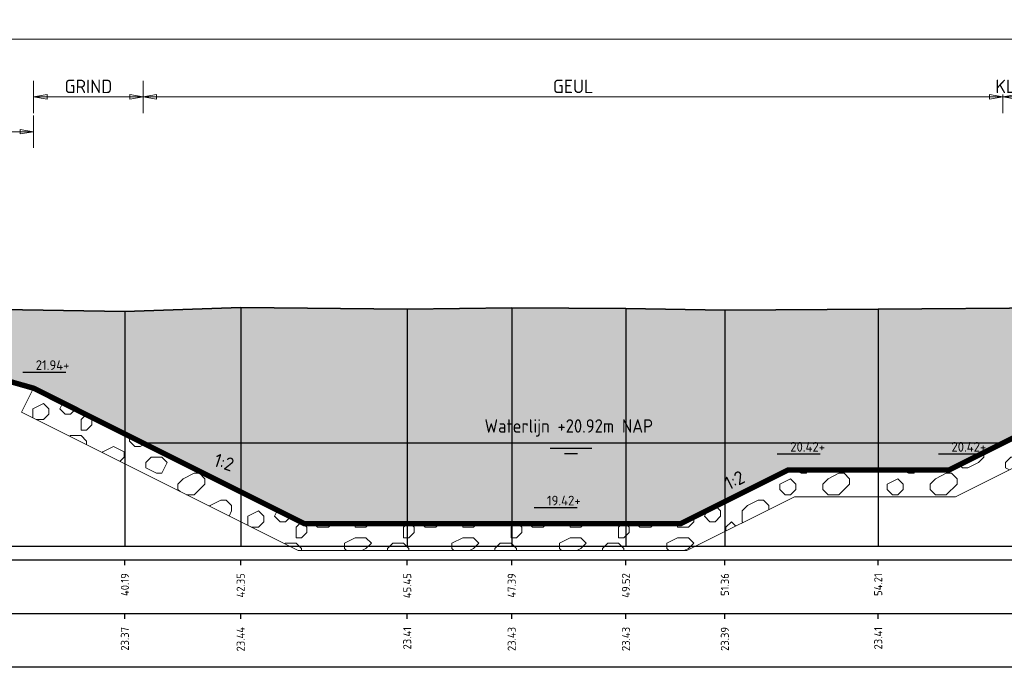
# Model space of a CAD drawing. Header units: metres. Extents: x 173015 to 189682, y 346605 to 348504.
# Tile 176 of 212: x 189111 to 189129, y 348271 to 348283. Entities that reach past the tile are written whole.
import ezdxf
from ezdxf.enums import TextEntityAlignment as Align

# ---------------------------------------------------------------- set-up
doc = ezdxf.new("R2010")
doc.units = ezdxf.units.M
doc.header["$PDMODE"] = 35
doc.header["$PDSIZE"] = 0.075
for name, color, linetype, lineweight in [('B-ME-GW-GROND_GRIND-A', 7, 'Continuous', 18), ('B-ME-OB-WATERLIJN-GD1', 150, 'Continuous', 25), ('N-PV-GW-GROND_GRIND-G', 7, 'Continuous', 18), ('TDNA0312_dempen', 41, 'Continuous', 30), ('X-ME-AL-PROFIEL_HUIDIG MAAIVELD-GD', 252, 'Continuous', 0), ('X-XX-AL-DETAIL1-M-B', 252, 'Continuous', 18), ('X-XX-AL-DWARSPROFIEL_PROFIELLIJN MAAIVELD-GD', 8, 'Continuous', 35), ('X-XX-AL-PEILMAAT-SD', 7, 'Continuous', 25), ('X-XX-AL-VERWIJZING-T25-100', 7, 'Continuous', 25), ('X01-XX-AL-M', 7, 'Continuous', 18)]:
    doc.layers.add(name, color=color, linetype=linetype, lineweight=lineweight)
for name, color, linetype in [('TDNT----_profiel_txt', 10, 'Continuous'), ('X-ME-AL-PROFIELRASTER-S', 7, 'Continuous'), ('XDNL----_dijkcontour', 10, 'Continuous')]:
    doc.layers.add(name, color=color, linetype=linetype)
doc.styles.add('ENV-P', font='ISOCP.SHX')
doc.styles.add('NLCS-ISO', font='NLCS-ISO.ttf', dxfattribs={"height": 1.8})
doc.styles.add('NLCS-ISO-ANNOTATIVE-T18', font='NLCS-ISO.ttf', dxfattribs={"height": 1.8})
doc.styles.add('NLCS-ISO-M100-T25', font='NLCS-ISO.ttf', dxfattribs={"height": 0.25})
doc.dimstyles.new('NLCS-M100-T25-PIJL_L2_H1', dxfattribs={"dimscale": 0.1, "dimtxt": 2.5, "dimasz": 2.5, "dimexe": 2, "dimexo": 2, "dimgap": 0.7, "dimtad": 1, "dimzin": 0, "dimdsep": 46, "dimtxsty": 'NLCS-ISO-M100-T25', "dimcen": 0, "dimdle": 2, "dimclrd": 256, "dimclre": 256, "dimclrt": 256, "dimadec": 1, "dimazin": 0, "dimtfac": 1, "dimtdec": 3, "dimtofl": 0, "dimtmove": 0, "dimatfit": 3, "dimfxl": 2, "dimfxlon": 1, "dimtfillclr": 256, "dimtolj": 1, "dimtzin": 0, "dimlwd": -1, "dimlwe": -1, "dimarcsym": 0})
doc.dimstyles.new('NLCS-M100-T25-PIJL_L3_H2', dxfattribs={"dimscale": 0.1, "dimtxt": 2.5, "dimasz": 2.5, "dimexe": 2, "dimexo": 2, "dimgap": 0.7, "dimtad": 1, "dimdec": 3, "dimzin": 0, "dimdsep": 46, "dimtxsty": 'NLCS-ISO-M100-T25', "dimcen": 0, "dimdle": 2, "dimclrd": 256, "dimclre": 256, "dimclrt": 256, "dimazin": 0, "dimtfac": 1, "dimtdec": 3, "dimtofl": 0, "dimtmove": 0, "dimatfit": 3, "dimfxl": 2, "dimfxlon": 1, "dimtfillclr": 256, "dimtolj": 1, "dimtzin": 0, "dimlwd": -1, "dimlwe": -1, "dimarcsym": 0})

# ---------------------------------------------------------------- blocks, each defined once
blk = doc.blocks.new('SAL-PROFIELRASTER_BALK_EIND1-D')
at = {"color": 0, "linetype": 'ByBlock', "lineweight": -2, "flags": 128}
for points in [[(0, 0), (1, 0)], [(0, -2.5), (1, -2.5)], [(0, -12.5), (1, -12.5)]]:
    blk.add_lwpolyline(points, dxfattribs=at)
blk = doc.blocks.new('SAL-PROFIELRASTER_BALK_EIND2-D')
at = {"color": 0, "linetype": 'ByBlock', "lineweight": -2}
blk.add_line((1, -12.5), (0, -12.5), dxfattribs=at)
blk = doc.blocks.new('SAL-PROFIELRASTER_BALK_DATA-D')
at = {"color": 0, "linetype": 'ByBlock', "lineweight": -2}
blk.add_lwpolyline([(0, -3.5), (0, -2.5)], dxfattribs=at)
at = {"color": 0, "linetype": 'ByBlock', "lineweight": -2, "style": 'NLCS-ISO-ANNOTATIVE-T18'}
blk.add_attdef('GETAL', text='', height=1.5, rotation=90, dxfattribs=at).set_placement((0.75, -5), align=Align.RIGHT)
blk = doc.blocks.new('*D128')
at = {"layer": 'Defpoints', "color": 0, "transparency": 16777216}
for p in [(189094.477, 348282.806), (189094.477, 348274.038), (189216.392, 348274.038)]:
    blk.add_point(p, dxfattribs=at)
at = {"layer": 'X-XX-AL-DETAIL1-M-B', "transparency": 16777216}
for p, q in [((189094.477, 348282.606), (189094.477, 348283.006)), ((189216.392, 348282.606), (189216.392, 348283.006)), ((189216.142, 348282.806), (189094.727, 348282.806))]:
    blk.add_line(p, q, dxfattribs=at)
for points in [[(189094.727, 348282.848), (189094.727, 348282.765), (189094.477, 348282.806)], [(189216.142, 348282.848), (189216.142, 348282.765), (189216.392, 348282.806)]]:
    blk.add_solid(points, dxfattribs=at)
at = {"layer": 'X-XX-AL-DETAIL1-M-B', "transparency": 16777216, "insert": (189155.508, 348283.001), "char_height": 0.25, "attachment_point": 5, "style": 'NLCS-ISO-M100-T25', "bg_fill": 3, "box_fill_scale": 1.1, "bg_fill_color": 256, "bg_fill_true_color": 13158600, "bg_fill_transparency": 0}
blk.add_mtext('\\A1;Struweel', dxfattribs=at)
blk = doc.blocks.new('_Closed')
at = {"color": 0, "linetype": 'ByBlock', "lineweight": -2}
for p, q in [((-1, 0.167), (0, 0)), ((-1, 0.167), (-1, -0.167)), ((0, 0), (-1, -0.167)), ((0, 0), (-1, 0))]:
    blk.add_line(p, q, dxfattribs=at)
blk = doc.blocks.new('*D143')
at = {"layer": 'Defpoints', "color": 0, "transparency": 16777216}
for p in [(189113.401, 348281.73), (189113.401, 348275.292), (189129.403, 348275.292)]:
    blk.add_point(p, dxfattribs=at)
at = {"layer": 'X01-XX-AL-M', "color": 11, "transparency": 16777216}
for p, q in [((189113.401, 348281.43), (189113.401, 348282.03)), ((189129.403, 348281.43), (189129.403, 348282.03)), ((189129.153, 348281.73), (189113.651, 348281.73))]:
    blk.add_line(p, q, dxfattribs=at)
at = {"layer": 'X01-XX-AL-M', "color": 11, "transparency": 16777216, "xscale": 0.25, "yscale": 0.25, "zscale": 0.25, "rotation": 180}
blk.add_blockref('_Closed', (189113.401, 348281.73), dxfattribs=at)
at = {"layer": 'X01-XX-AL-M', "color": 11, "transparency": 16777216, "xscale": 0.25, "yscale": 0.25, "zscale": 0.25}
blk.add_blockref('_Closed', (189129.403, 348281.73), dxfattribs=at)
at = {"layer": 'X01-XX-AL-M', "color": 11, "transparency": 16777216, "insert": (189121.402, 348281.925), "char_height": 0.25, "attachment_point": 5, "style": 'NLCS-ISO-M100-T25', "bg_fill": 3, "box_fill_scale": 1.1, "bg_fill_color": 256, "bg_fill_true_color": 13158600, "bg_fill_transparency": 0}
blk.add_mtext('\\A1;GEUL ', dxfattribs=at)
blk = doc.blocks.new('SAL-PEILMAAT_INFRACAD_H01-SOD')
blk.add_line((-2, 3), (6, 3))
blk.add_solid([(-2, 3), (0, 3), (0, 0)])
at = {"style": 'NLCS-ISO'}
blk.add_attdef('...', (0.4, 3.4), '', height=1.8, dxfattribs=at)
blk = doc.blocks.new('*D169')
at = {"layer": 'Defpoints', "color": 0, "transparency": 16777216}
for p in [(189131.443, 348276.312), (189129.403, 348275.292)]:
    blk.add_point(p, dxfattribs=at)
at = {"layer": 'X01-XX-AL-M', "color": 11, "transparency": 16777216}
for p, q in [((189129.403, 348281.43), (189129.403, 348282.03)), ((189131.443, 348281.43), (189131.443, 348282.03)), ((189131.193, 348281.73), (189129.653, 348281.73))]:
    blk.add_line(p, q, dxfattribs=at)
at = {"layer": 'X01-XX-AL-M', "color": 11, "transparency": 16777216, "insert": (189130.423, 348281.925), "char_height": 0.25, "attachment_point": 5, "style": 'NLCS-ISO-M100-T25', "bg_fill": 3, "box_fill_scale": 1.1, "bg_fill_color": 256, "bg_fill_true_color": 13158600, "bg_fill_transparency": 0}
blk.add_mtext('\\A1;KLEI INKASSING', dxfattribs=at)
at = {"layer": 'Defpoints', "color": 0, "transparency": 16777216}
blk.add_point((189129.403, 348281.73), dxfattribs=at)
at = {"layer": 'X01-XX-AL-M', "color": 11, "transparency": 16777216, "xscale": 0.25, "yscale": 0.25, "zscale": 0.25, "rotation": 180}
blk.add_blockref('_Closed', (189129.403, 348281.73), dxfattribs=at)
at = {"layer": 'X01-XX-AL-M', "color": 11, "transparency": 16777216, "xscale": 0.25, "yscale": 0.25, "zscale": 0.25}
blk.add_blockref('_Closed', (189131.443, 348281.73), dxfattribs=at)
blk = doc.blocks.new('*D170')
at = {"layer": 'Defpoints', "color": 0, "transparency": 16777216}
for p in [(189111.361, 348281.73), (189113.401, 348276.906), (189111.361, 348276.312)]:
    blk.add_point(p, dxfattribs=at)
at = {"layer": 'X01-XX-AL-M', "color": 11, "transparency": 16777216}
for p, q in [((189111.361, 348281.43), (189111.361, 348282.03)), ((189113.401, 348281.43), (189113.401, 348282.03)), ((189113.151, 348281.73), (189111.611, 348281.73))]:
    blk.add_line(p, q, dxfattribs=at)
at = {"layer": 'X01-XX-AL-M', "color": 11, "transparency": 16777216, "xscale": 0.25, "yscale": 0.25, "zscale": 0.25, "rotation": 180}
blk.add_blockref('_Closed', (189111.361, 348281.73), dxfattribs=at)
at = {"layer": 'X01-XX-AL-M', "color": 11, "transparency": 16777216, "xscale": 0.25, "yscale": 0.25, "zscale": 0.25}
blk.add_blockref('_Closed', (189113.401, 348281.73), dxfattribs=at)
at = {"layer": 'X01-XX-AL-M', "color": 11, "transparency": 16777216, "insert": (189112.381, 348281.925), "char_height": 0.25, "attachment_point": 5, "style": 'NLCS-ISO-M100-T25', "bg_fill": 3, "box_fill_scale": 1.1, "bg_fill_color": 256, "bg_fill_true_color": 13158600, "bg_fill_transparency": 0}
blk.add_mtext('\\A1;GRIND', dxfattribs=at)
blk = doc.blocks.new('*D212')
at = {"layer": 'Defpoints', "color": 0, "transparency": 16777216}
for p in [(189109.998, 348281.083), (189111.361, 348277.302), (189109.998, 348276.965)]:
    blk.add_point(p, dxfattribs=at)
at = {"layer": 'X01-XX-AL-M', "color": 11, "transparency": 16777216}
for p, q in [((189109.998, 348280.783), (189109.998, 348281.383)), ((189111.361, 348280.783), (189111.361, 348281.383)), ((189111.111, 348281.083), (189110.248, 348281.083))]:
    blk.add_line(p, q, dxfattribs=at)
at = {"layer": 'X01-XX-AL-M', "color": 11, "transparency": 16777216, "xscale": 0.25, "yscale": 0.25, "zscale": 0.25, "rotation": 180}
blk.add_blockref('_Closed', (189109.998, 348281.083), dxfattribs=at)
at = {"layer": 'X01-XX-AL-M', "color": 11, "transparency": 16777216, "xscale": 0.25, "yscale": 0.25, "zscale": 0.25}
blk.add_blockref('_Closed', (189111.361, 348281.083), dxfattribs=at)
at = {"layer": 'X01-XX-AL-M', "color": 11, "transparency": 16777216, "insert": (189108.478, 348281.278), "char_height": 0.25, "attachment_point": 5, "style": 'NLCS-ISO-M100-T25', "bg_fill": 3, "box_fill_scale": 1.1, "bg_fill_color": 256, "bg_fill_true_color": 13158600, "bg_fill_transparency": 0}
blk.add_mtext('\\A1;RUIG GRASLAND ', dxfattribs=at)

msp = doc.modelspace()

# ---------------------------------------------------------------- hatches: boundary and pattern name
at = {"layer": 'B-ME-GW-GROND_GRIND-A'}
h = msp.add_hatch(dxfattribs=at)
h.set_pattern_fill('AGW-GROND_GRIND', color=256, scale=0.2, pattern_type=2)
h.set_pattern_definition([(0, (188957.6454, 348238.7283), (2, 2), [0.1, -0.6, 0.1, -1.2]), (0, (188958.6454, 348238.8283), (2, 2), [0.1, -1.9]), (0, (188957.5454, 348239.0283), (2, 2), [0.2, -1.8]), (0, (188958.1454, 348239.1283), (2, 2), [0.1, -1.9]), (0, (188957.2454, 348239.2283), (2, 2), [0.1, -1.9]), (0, (188958.0454, 348239.4283), (2, 2), [0.2, -1.8]), (0, (188957.3454, 348239.5283), (2, 2), [0.2, -0.7, 0.1, -1]), (0, (188957.3454, 348239.7283), (2, 2), [0.2, -1.1, 0.2, -0.5]), (0, (188957.9454, 348239.8283), (2, 2), [0.1, -1.9]), (0, (188957.9454, 348240.1283), (2, 2), [0.1, -1.9]), (0, (188956.8454, 348240.2283), (2, 2), [0.1, -1.9]), (0, (188957.3454, 348240.3283), (2, 2), [0.1, -0.7, 0.2, -1]), (90, (188957.0454, 348239.0283), (-2, 2), [0.1, -0.9, 0.1, -0.9]), (90, (188957.1454, 348239.3283), (-2, 2), [0.1, -1.9]), (90, (188957.2454, 348240.4283), (-2, 2), [0.1, -1.9]), (90, (188957.3454, 348239.7283), (-2, 2), [0.2, -1.8]), (90, (188957.4454, 348238.8283), (-2, 2), [0.1, -1.9]), (90, (188957.5454, 348240.4283), (-2, 2), [0.1, -1.9]), (90, (188957.6454, 348239.8283), (-2, 2), [0.1, -1.9]), (90, (188957.9454, 348239.2283), (-2, 2), [0.1, -1.9]), (90, (188958.0454, 348240.4283), (-2, 2), [0.1, -1.9]), (90, (188958.1454, 348239.9283), (-2, 2), [0.1, -1.9]), (90, (188958.2454, 348239.5283), (-2, 2), [0.2, -1.8]), (90, (188958.3454, 348239.2283), (-2, 2), [0.1, -1.9]), (90, (188958.4454, 348239.6283), (-2, 2), [0.1, -1.9]), (90, (188958.5454, 348238.5283), (-2, 2), [0.1, -1.2, 0.2, -0.5]), (45, (188956.8454, 348239.7283), (0, 2), [0.1414, -0.7071, 0.1414, -0.98994, 0.1414, -0.707187]), (45, (188957.4454, 348238.9283), (0, 2), [0.1414, -0.98994, 0.1414, -0.2828, 0.1414, -1.131487]), (45, (188956.9454, 348238.9283), (0, 2), [0.141421, -1.838478, 0.282842, -0.565686]), (45, (188957.5454, 348239.3283), (0, 2), [0.141421, -0.565685, 0.141421, -1.979899]), (45, (188957.5454, 348239.7283), (0, 2), [0.141421, -2.687006]), (45, (188957.9454, 348239.3283), (0, 2), [0.141421, -2.687006]), (45, (188958.3454, 348239.5283), (0, 2), [0.141421, -2.687006]), (45, (188958.0454, 348238.5283), (0, 2), [0.141421, -2.687006]), (135, (188957.5454, 348238.5283), (-2, 0), [0.141421, -2.687006]), (135, (188958.5454, 348238.6283), (-2, 0), [0.141421, -1.979899, 0.141421, -0.565686]), (135, (188957.9454, 348239.8283), (-2, 0), [0.141421, -2.687006]), (135, (188957.3454, 348240.3283), (-2, 0), [0.141421, -2.687006]), (135, (188958.6454, 348238.8283), (-2, 0), [0.141421, -2.687006]), (135, (188957.8454, 348238.9283), (-2, 0), [0.141421, -2.687006]), (135, (188957.6454, 348239.9283), (-2, 0), [0.141421, -2.687006]), (135, (188958.6454, 348239.7283), (-2, 0), [0.141421, -2.687006]), (135, (188958.3454, 348239.3283), (-2, 0), [0.141421, -2.687006]), (135, (188957.6454, 348239.4283), (-2, 0), [0.141421, -2.687006]), (135, (188957.2454, 348239.2283), (-2, 0), [0.14142, -1.414214, 0.14142, -1.131374]), (135, (188958.4454, 348239.7283), (-2, 0), [0.141421, -0.282843, 0.141421, -2.262742]), (26.56505, (188958.1454, 348238.6283), (2, 8e-10), [0.2236, -1.118, 0.2236, -2.906936]), (26.56505, (188958.6454, 348239.1283), (2, 8e-10), [0.2236, -2.0124, 0.2236, -2.012536]), (26.56505, (188958.7454, 348238.8283), (2, 8e-10), [0.223607, -4.24853]), (26.56505, (188957.1454, 348239.4283), (2, 8e-10), [0.223607, -4.24853]), (26.56505, (188957.3454, 348239.9283), (2, 8e-10), [0.223607, -4.24853]), (26.56505, (188957.2454, 348238.5283), (2, 8e-10), [0.223607, -4.24853]), (63.43495, (188957.8454, 348239.9283), (1e-10, 2), [0.223607, -4.24853]), (63.43495, (188957.7454, 348238.7283), (1e-10, 2), [0.223607, -4.24853]), (63.43495, (188958.5454, 348238.9283), (1e-10, 2), [0.223607, -4.24853]), (63.43495, (188956.9454, 348239.8283), (1e-10, 2), [0.223607, -4.24853]), (153.43495, (188958.1454, 348239.1283), (-2, 1e-10), [0.223607, -4.24853]), (153.43495, (188957.6454, 348238.7283), (-2, 1e-10), [0.223607, -4.24853]), (153.43495, (188957.0454, 348239.1283), (-2, 1e-10), [0.223607, -4.24853])])
h.paths.add_polyline_path([(189128.4028, 348274.7922), (189125.4028, 348274.7922), (189123.4028, 348273.7922), (189116.4013, 348273.7922), (189114.4013, 348274.7922), (189111.3613, 348276.3122), (189111.1377, 348275.865), (189114.1777, 348274.345), (189116.2833, 348273.2922), (189123.5208, 348273.2922), (189125.5208, 348274.2922), (189128.5208, 348274.2922), (189129.6631, 348274.8633), (189129.4395, 348275.3105)])
at = {"layer": 'TDNA0312_dempen'}
h = msp.add_hatch(color=256, dxfattribs=at)
h.dxf.hatch_style = 1
h.paths.add_polyline_path([(189123.4028, 348273.7922), (189125.4028, 348274.7922), (189128.4028, 348274.7922), (189131.4428, 348276.3122), (189136.0592, 348277.851), (189134.1202, 348277.8692), (189130.3394, 348277.8052), (189127.0801, 348277.7852), (189124.2262, 348277.7652), (189122.3853, 348277.7972), (189120.2594, 348277.8052), (189118.3143, 348277.7802), (189115.2149, 348277.8152), (189113.0598, 348277.7372), (189110.7749, 348277.7772), (189108.167, 348277.7932), (189106.1472, 348277.7915), (189111.3613, 348276.3122), (189114.4013, 348274.7922), (189116.4013, 348273.7922)])
at = {"layer": 'X-ME-AL-PROFIEL_HUIDIG MAAIVELD-GD'}
h = msp.add_hatch(dxfattribs=at)
h.set_pattern_fill('AGR-MAAIVELD', color=256, scale=0.05, pattern_type=2)
h.set_pattern_definition([(45, (2344.4045, 265.0345), (-0.25000007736, 0.25000007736), []), (45, (2344.3688, 265.07023), (0, 0.50000015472), [0.3535535, -0.3535535]), (45, (2344.3331, 265.10594), (0, 0.50000015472), [0.3535535, -0.3535535]), (45, (2344.29687, 265.14216), (0, 0.50000015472), [0.3535535, -0.3535535]), (45, (2344.26165, 265.17737), (0, 0.50000015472), [0.3535535, -0.3535535]), (45, (2344.22594, 265.2131), (0, 0.50000015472), [0.3535535, -0.3535535]), (45, (2344.19023, 265.2488), (0, 0.50000015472), [0.3535535, -0.3535535]), (315, (2344.4045, 265.0345), (0.25000007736, 0.25000007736), []), (315, (2344.44023, 265.07023), (0.50000015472, -1e-16), [0.3535535, -0.3535535]), (315, (2344.47594, 265.10594), (0.50000015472, -1e-16), [0.3535535, -0.3535535]), (315, (2344.51215, 265.14216), (0.50000015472, -1e-16), [0.3535535, -0.3535535]), (315, (2344.54737, 265.17737), (0.50000015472, -1e-16), [0.3535535, -0.3535535]), (315, (2344.5831, 265.2131), (0.50000015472, -1e-16), [0.3535535, -0.3535535]), (315, (2344.6188, 265.2488), (0.50000015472, -1e-16), [0.3535535, -0.3535535])])
h.paths.add_polyline_path([(189152.4201, 348277.8632), (189146.5632, 348277.8662), (189141.2595, 348277.8022), (189134.1202, 348277.8692), (189130.3394, 348277.8052), (189127.0801, 348277.7852), (189124.2262, 348277.7652), (189122.3853, 348277.7972), (189120.2594, 348277.8052), (189118.3143, 348277.7802), (189115.2149, 348277.8152), (189113.0598, 348277.7372), (189110.7749, 348277.7772), (189108.167, 348277.7932), (189105.6882, 348277.7912), (189103.0685, 348277.7602), (189100.3034, 348277.7772), (189096.9996, 348277.7492), (189094.6243, 348277.7582), (189092.4182, 348277.7652), (189090.5012, 348277.7852), (189088.5426, 348277.8082), (189087.1314, 348277.7932), (189084.8045, 348277.9172), (189083.346, 348278.1262), (189082.3469, 348278.1142), (189080.4574, 348278.0772), (189078.9081, 348278.0792), (189078.1797, 348278.1302), (189076.5208, 348278.1272), (189075.25, 348277.8822), (189074.6665, 348277.8812), (189073.9532, 348277.9742), (189072.8673, 348277.9012), (189072.8673, 348277.8012), (189073.9532, 348277.8742), (189074.6665, 348277.7812), (189075.25, 348277.7822), (189076.5208, 348278.0272), (189078.1797, 348278.0302), (189078.9081, 348277.9792), (189080.4574, 348277.9772), (189082.3469, 348278.0142), (189083.346, 348278.0262), (189084.8045, 348277.8172), (189087.1314, 348277.6932), (189088.5426, 348277.7082), (189090.5012, 348277.6852), (189092.4182, 348277.6652), (189094.6243, 348277.6582), (189096.9996, 348277.6492), (189100.3034, 348277.6772), (189103.0685, 348277.6602), (189105.6882, 348277.6912), (189108.167, 348277.6932), (189110.7749, 348277.6772), (189113.0598, 348277.6372), (189115.2149, 348277.7152), (189118.3143, 348277.6802), (189120.2594, 348277.7052), (189122.3853, 348277.6972), (189124.2262, 348277.6652), (189127.0801, 348277.6852), (189130.3394, 348277.7052), (189134.1202, 348277.7692), (189141.2595, 348277.7022), (189146.5632, 348277.7662), (189152.4201, 348277.7632), (189157.9047, 348277.7122), (189164.7426, 348277.6642), (189177.1329, 348277.6712), (189185.0348, 348277.6832), (189190.5313, 348277.6732), (189195.5501, 348277.6672), (189202.8602, 348277.7572), (189205.8246, 348277.8042), (189208.3063, 348277.7712), (189210.0744, 348277.7922), (189213.2951, 348277.8422), (189216.3919, 348277.8042), (189216.3919, 348277.9042), (189213.2951, 348277.9422), (189210.0744, 348277.8922), (189208.3063, 348277.8712), (189205.8246, 348277.9042), (189202.8602, 348277.8572), (189195.5501, 348277.7672), (189190.5313, 348277.7732), (189185.0348, 348277.7832), (189177.1329, 348277.7712), (189164.7426, 348277.7642), (189157.9047, 348277.8122)])

# ---------------------------------------------------------------- linework, layer by layer
at = {"layer": 'B-ME-OB-WATERLIJN-GD1', "const_width": 0.025}
for points in [[(189129.4028, 348275.2922), (189113.4013, 348275.2922)], [(189120.9717, 348275.1922), (189121.755, 348275.1922)], [(189121.2383, 348275.0922), (189121.4883, 348275.0922)]]:
    msp.add_lwpolyline(points, dxfattribs=at)
at = {"layer": 'N-PV-GW-GROND_GRIND-G'}
msp.add_lwpolyline([(189131.4428, 348276.3122), (189131.6664, 348275.865), (189128.5208, 348274.2922), (189125.5208, 348274.2922), (189123.5208, 348273.2922), (189116.2833, 348273.2922), (189114.1777, 348274.345), (189111.1377, 348275.865), (189111.3613, 348276.3122)], dxfattribs=at)
at = {"layer": 'X-ME-AL-PROFIELRASTER-S'}
for points in [[(189113.0598, 348277.7372), (189113.0598, 348276.3722), (189113.0598, 348273.3722)], [(189115.2149, 348277.8152), (189115.2149, 348276.3722), (189115.2149, 348273.3722)], [(189118.3143, 348277.7802), (189118.3143, 348276.3722), (189118.3143, 348273.3722)], [(189120.2594, 348277.8052), (189120.2594, 348276.3722), (189120.2594, 348273.3722)], [(189122.3853, 348277.7972), (189122.3853, 348276.3722), (189122.3853, 348273.3722)], [(189124.2262, 348277.7652), (189124.2262, 348276.3722), (189124.2262, 348273.3722)], [(189127.0801, 348277.7852), (189127.0801, 348276.3722), (189127.0801, 348273.3722)]]:
    msp.add_lwpolyline(points, dxfattribs=at)
at = {"layer": 'X-XX-AL-DWARSPROFIEL_PROFIELLIJN MAAIVELD-GD'}
msp.add_lwpolyline([(189110.7749, 348277.7772), (189113.0598, 348277.7372), (189115.2149, 348277.8152), (189118.3143, 348277.7802), (189120.2594, 348277.8052), (189122.3853, 348277.7972), (189124.2262, 348277.7652), (189127.0801, 348277.7852), (189130.3394, 348277.8052), (189134.1202, 348277.8692), (189141.2595, 348277.8022), (189146.5632, 348277.8662), (189152.4201, 348277.8632), (189157.9047, 348277.8122)], dxfattribs=at)
at = {"layer": 'XDNL----_dijkcontour', "const_width": 0.1}
msp.add_lwpolyline([(189136.0592, 348277.851), (189131.4428, 348276.3122), (189128.4028, 348274.7922), (189125.4028, 348274.7922), (189123.4028, 348273.7922), (189116.4013, 348273.7922), (189114.4013, 348274.7922), (189111.3613, 348276.3122), (189106.1473, 348277.7915)], dxfattribs=at)

# ---------------------------------------------------------------- block references
at = {"layer": 'X-ME-AL-PROFIELRASTER-S', "xscale": 144.7745900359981, "yscale": 0.1, "zscale": 144.7745900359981}
for name, p in [('SAL-PROFIELRASTER_BALK_EIND1-D', (189072.8673, 348273.3722)), ('SAL-PROFIELRASTER_BALK_EIND2-D', (189072.8673, 348272.3722))]:
    msp.add_blockref(name, p, dxfattribs=at)
at = {"layer": 'X-ME-AL-PROFIELRASTER-S', "xscale": 0.1, "yscale": 0.1, "zscale": 0.1}
for p, values in [((189113.0598, 348273.3722), {'GETAL': '40.19'}), ((189115.2149, 348273.3722), {'GETAL': '42.35'}), ((189118.3143, 348273.3722), {'GETAL': '45.45'}), ((189120.2594, 348273.3722), {'GETAL': '47.39'}), ((189122.3853, 348273.3722), {'GETAL': '49.52'}), ((189124.2262, 348273.3722), {'GETAL': '51.36'}), ((189127.0801, 348273.3722), {'GETAL': '54.21'}), ((189113.0598, 348272.3722), {'GETAL': '23.37'}), ((189115.2149, 348272.3722), {'GETAL': '23.44'}), ((189118.3143, 348272.3722), {'GETAL': '23.41'}), ((189120.2594, 348272.3722), {'GETAL': '23.43'}), ((189122.3853, 348272.3722), {'GETAL': '23.43'}), ((189124.2262, 348272.3722), {'GETAL': '23.39'}), ((189127.0801, 348272.3722), {'GETAL': '23.41'})]:
    msp.add_blockref('SAL-PROFIELRASTER_BALK_DATA-D', p, dxfattribs=at).add_auto_attribs(values)

# ---------------------------------------------------------------- texts
at = {"layer": 'TDNT----_profiel_txt', "color": 150, "insert": (189119.7542, 348275.4099), "char_height": 0.25, "attachment_point": 7, "style": 'ENV-P'}
msp.add_mtext_dynamic_manual_height_columns('Waterlijn +20.92m NAP', width=30.867547, gutter_width=4.5, heights=[0], dxfattribs=at)
at = {"layer": 'X-XX-AL-VERWIJZING-T25-100', "style": 'NLCS-ISO-M100-T25'}
for rotation, p in [(341.56505, (189114.6954, 348274.8719)), (26.56505, (189124.3022, 348274.4101))]:
    msp.add_text('1:2', height=0.25, rotation=rotation, dxfattribs=at).set_placement(p)

# ---------------------------------------------------------------- next in the draw order: dimensions: what is measured, and where the dimension line sits
at = {"layer": 'X01-XX-AL-M'}
dim = msp.add_linear_dim(base=(189113.4013, 348281.7302), p1=(189129.4028, 348275.2922), p2=(189113.4013, 348275.2922), text='GEUL ', dimstyle='NLCS-M100-T25-PIJL_L2_H1', override={"dimexe": 3, "dimblk1": 'Closed', "dimblk2": 'Closed', "dimsah": 1, "dimclrd": 11, "dimclre": 11, "dimclrt": 11, "dimtmove": 1, "dimfxl": 3, "dimtfill": 1}, dxfattribs=at)
dim.commit()
dim.dimension.update_dxf_attribs({"geometry": '*D143', "text_midpoint": (189121.4021, 348281.9252)})

# ---------------------------------------------------------------- next in the draw order: dimensions: what is measured, and where the dimension line sits
dim = msp.add_linear_dim(base=(189129.4028, 348281.7302), p1=(189131.4428, 348276.3122), p2=(189129.4028, 348275.2922), text='KLEI INKASSING', dimstyle='NLCS-M100-T25-PIJL_L2_H1', override={"dimexe": 3, "dimblk1": 'Closed', "dimblk2": 'Closed', "dimsah": 1, "dimclrd": 11, "dimclre": 11, "dimclrt": 11, "dimtmove": 1, "dimfxl": 3, "dimtfill": 1}, dxfattribs=at)
dim.commit()
dim.dimension.update_dxf_attribs({"geometry": '*D169', "text_midpoint": (189130.4228, 348281.7302), "dimtype": 160})
dim = msp.add_linear_dim(base=(189111.3613, 348281.7302), p1=(189113.4013, 348276.9055), p2=(189111.3613, 348276.3122), text='GRIND', dimstyle='NLCS-M100-T25-PIJL_L2_H1', override={"dimexe": 3, "dimblk1": 'Closed', "dimblk2": 'Closed', "dimsah": 1, "dimclrd": 11, "dimclre": 11, "dimclrt": 11, "dimtmove": 1, "dimfxl": 3, "dimtfill": 1}, dxfattribs=at)
dim.commit()
dim.dimension.update_dxf_attribs({"geometry": '*D170', "text_midpoint": (189112.3813, 348281.9252)})

# ---------------------------------------------------------------- next in the draw order: dimensions: what is measured, and where the dimension line sits
at = {"layer": 'X-XX-AL-DETAIL1-M-B'}
dim = msp.add_linear_dim(base=(189094.4773, 348282.8064), p1=(189216.3919, 348274.0375), p2=(189094.4773, 348274.0375), text='Struweel', dimstyle='NLCS-M100-T25-PIJL_L3_H2', override={"dimtfill": 1}, dxfattribs=at)
dim.commit()
dim.dimension.update_dxf_attribs({"geometry": '*D128', "text_midpoint": (189155.5081, 348282.8064), "dimtype": 160})

# ---------------------------------------------------------------- next in the draw order: block references
at = {"layer": 'X-XX-AL-PEILMAAT-SD', "xscale": 0.1, "yscale": 0.1, "zscale": 0.1}
for p, values in [((189111.3613, 348276.3122), {'...': '21.94+'}), ((189125.4028, 348274.7922), {'...': '20.42+'}), ((189128.4028, 348274.7922), {'...': '20.42+'}), ((189120.8756, 348273.7922), {'...': '19.42+'})]:
    msp.add_blockref('SAL-PEILMAAT_INFRACAD_H01-SOD', p, dxfattribs=at).add_auto_attribs(values)

# ---------------------------------------------------------------- next in the draw order: dimensions: what is measured, and where the dimension line sits
at = {"layer": 'X01-XX-AL-M'}
dim = msp.add_linear_dim(base=(189109.9982, 348281.0827), p1=(189111.3613, 348277.3024), p2=(189109.9982, 348276.9651), text='RUIG GRASLAND ', dimstyle='NLCS-M100-T25-PIJL_L2_H1', override={"dimexe": 3, "dimblk1": 'Closed', "dimblk2": 'Closed', "dimsah": 1, "dimclrd": 11, "dimclre": 11, "dimclrt": 11, "dimtmove": 1, "dimfxl": 3, "dimtfill": 1}, dxfattribs=at)
dim.commit()
dim.dimension.update_dxf_attribs({"geometry": '*D212', "text_midpoint": (189108.4782, 348281.0827), "dimtype": 160})

doc.saveas('drawing.dxf')
